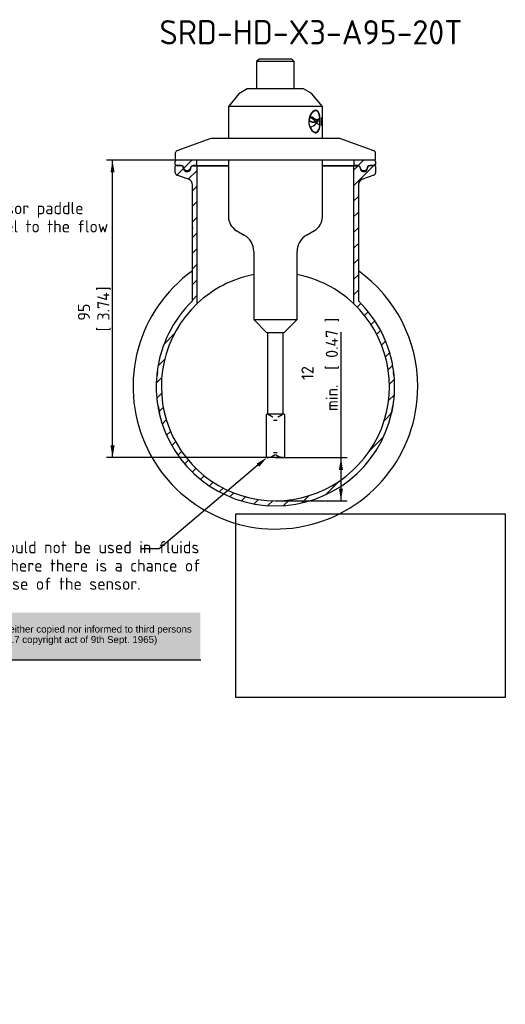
# Paper-space layout 'Sheet2' of a CAD drawing. Header units: millimetres. Extents: x 0 to 296, y -87 to 197.
# Tile 4 of 4: x 156 to 296, y -87 to 197. Entities that reach past the tile are written whole.
import ezdxf
from ezdxf import colors
from ezdxf.entities.mleader import LeaderData, LeaderLine
from ezdxf.enums import TextEntityAlignment as Align
from ezdxf.math import Vec2, Vec3

# ---------------------------------------------------------------- set-up
doc = ezdxf.new("R2010")
doc.units = ezdxf.units.MM
for name, color, linetype in [('Default', 7, 'Continuous'), ('FTP-20TL-30T', 7, 'Continuous'), ('SRD-HD-X3-A95-B2', 7, 'Continuous'), ('TC-20T-SEAL', 7, 'Continuous')]:
    doc.layers.add(name, color=color, linetype=linetype)
doc.styles.add('SEACAD_Solid_Edge_ISO', font='seiso.ttf')
doc.dimstyles.new('Rheonics_Publish', dxfattribs={"dimtxt": 3.5, "dimasz": 3.5, "dimexe": 1.75, "dimexo": 0, "dimgap": 0.875, "dimtad": 1, "dimdec": 1, "dimlfac": 1.333333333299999, "dimdsep": 46, "dimtxsty": 'SEACAD_Solid_Edge_ISO', "dimblk1": '_SE_FILLED', "dimblk2": '_SE_FILLED', "dimsah": 1, "dimcen": 1.75, "dimazin": 0, "dimtfac": 0.5, "dimtdec": 3, "dimtmove": 0, "dimatfit": 3, "dimfxl": 1, "dimarcsym": 0})
picture_1 = doc.add_image_def('image3.jpg', size_in_pixel=(1363, 928))
pattern_1 = [(45, (0, 0), (-2.245064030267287, 2.245064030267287), [])]

# ---------------------------------------------------------------- blocks, each defined once
blk = doc.blocks.new('SE30')
at = {"layer": 'FTP-20TL-30T', "linetype": 'Continuous'}
h = blk.add_hatch(dxfattribs=at)
h.set_pattern_fill('LINE', angle=45, style=0)
h.set_pattern_definition(pattern_1)
edge = h.paths.add_edge_path()
edge.add_line((258.1852481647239, 154.5541884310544), (256.792885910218, 154.5541884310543))
edge.add_arc((256.7928859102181, 153.8341884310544), 0.7199999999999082, 90, 157.0000000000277)
edge.add_line((256.1301224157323, 154.1155148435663), (255.9843934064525, 153.7721988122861))
edge.add_arc((254.9902481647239, 154.1941884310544), 1.080000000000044, 202.9999999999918, 337.00000000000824, ccw=False)
edge.add_line((253.9961029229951, 153.7721988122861), (253.8503739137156, 154.1155148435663))
edge.add_arc((253.1876104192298, 153.8341884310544), 0.7199999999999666, 22.99999999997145, 90)
edge.add_line((253.1876104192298, 154.5541884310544), (252.0652481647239, 154.5541884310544))
edge.add_line((252.0652481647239, 154.5541884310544), (252.0652481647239, 114.8871443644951))
edge.add_arc((229.5652481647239, 91.01418843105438), 32.805, -226.69585065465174, 46.69585065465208, ccw=False)
edge.add_line((207.0652481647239, 114.887144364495), (207.0652481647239, 154.5541884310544))
edge.add_line((207.0652481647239, 154.5541884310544), (205.942885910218, 154.5541884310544))
edge.add_arc((205.942885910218, 153.8341884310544), 0.7199999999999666, 90, 157.0000000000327)
edge.add_line((205.2801224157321, 154.1155148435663), (205.1343934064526, 153.7721988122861))
edge.add_arc((204.1402481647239, 154.1941884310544), 1.080000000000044, 202.9999999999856, 337.00000000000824, ccw=False)
edge.add_line((203.1461029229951, 153.7721988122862), (203.0003739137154, 154.1155148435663))
edge.add_arc((202.3376104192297, 153.8341884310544), 0.7199999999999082, 22.99999999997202, 89.99999999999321)
edge.add_line((202.3376104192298, 154.5541884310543), (200.9452481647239, 154.5541884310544))
edge.add_arc((200.9452481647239, 154.3741884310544), 0.1799999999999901, 90, 180)
edge.add_line((200.7652481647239, 154.3741884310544), (200.7652481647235, 152.4933378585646))
edge.add_arc((201.4852481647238, 152.4933378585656), 0.7200000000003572, 180.0000000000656, 250.0000000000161)
edge.add_line((201.2389936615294, 151.8167591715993), (204.53088442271, 150.6186089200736))
edge.add_arc((203.9152481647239, 148.9271622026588), 1.800000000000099, 0, 70.00000000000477, ccw=False)
edge.add_line((205.715248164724, 148.9271622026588), (205.7152481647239, 136.870396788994))
edge.add_line((205.7152481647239, 136.870396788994), (205.8052481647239, 136.870396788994))
edge.add_line((205.8052481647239, 136.870396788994), (205.8052481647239, 136.4430741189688))
edge.add_line((205.8052481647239, 136.4430741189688), (205.7152481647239, 136.4430741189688))
edge.add_line((205.7152481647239, 136.4430741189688), (205.7152481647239, 115.6511850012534))
edge.add_arc((229.5652481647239, 91.01418843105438), 34.29, 134.0701089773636, 172.8348515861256)
edge.add_line((195.5430271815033, 95.29117093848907), (195.6323243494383, 95.27994526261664))
edge.add_arc((229.5652481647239, 91.01418843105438), 34.2, 172.8348515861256, 174.6895407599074)
edge.add_line((195.5120407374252, 94.17947892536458), (195.4224270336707, 94.18780863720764))
edge.add_arc((229.5652481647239, 91.01418843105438), 34.29, 174.6895407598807, 189.2956184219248)
edge.add_line((195.7255419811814, 85.47538121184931), (195.8143601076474, 85.48991876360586))
edge.add_arc((229.5652481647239, 91.01418843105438), 34.2, 189.2956184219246, 192.9470157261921)
edge.add_line((196.2346917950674, 83.3516815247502), (196.1469798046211, 83.33151703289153))
edge.add_arc((229.5652481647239, 91.01418843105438), 34.29, 192.9470157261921, 347.0529842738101)
edge.add_line((262.983516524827, 83.3315170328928), (262.8958045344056, 83.35168152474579))
edge.add_arc((229.5652481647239, 91.01418843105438), 34.2, 347.0529842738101, 350.7043815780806)
edge.add_line((263.316136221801, 85.48991876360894), (263.4049543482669, 85.47538121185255))
edge.add_arc((229.5652481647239, 91.01418843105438), 34.29, 350.7043815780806, 365.3104592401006)
edge.add_line((263.7080692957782, 94.1878086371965), (263.6184555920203, 94.17947892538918))
edge.add_arc((229.5652481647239, 91.01418843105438), 34.2, 5.310459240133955, 7.165148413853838)
edge.add_line((263.4981719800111, 95.27994526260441), (263.587469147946, 95.29117093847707))
edge.add_arc((229.5652481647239, 91.01418843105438), 34.29, 7.165148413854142, 45.92989102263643)
edge.add_line((253.4152481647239, 115.6511850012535), (253.4152481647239, 148.9271622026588))
edge.add_arc((255.2152481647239, 148.9271622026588), 1.800000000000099, 109.99999999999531, 180, ccw=False)
edge.add_line((254.5996119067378, 150.6186089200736), (257.8915026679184, 151.8167591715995))
edge.add_arc((257.645248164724, 152.4933378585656), 0.7200000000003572, 289.9999999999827, 359.9999999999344)
edge.add_line((258.3652481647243, 152.4933378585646), (258.3652481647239, 154.3741884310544))
edge.add_arc((258.1852481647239, 154.3741884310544), 0.1799999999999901, 0, 90)
at = {"layer": 'TC-20T-SEAL', "linetype": 'Continuous'}
h = blk.add_hatch(dxfattribs=at)
h.set_pattern_fill('LINE', angle=45, style=0)
h.set_pattern_definition(pattern_1)
edge = h.paths.add_edge_path()
edge.add_line((202.3376104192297, 154.5541875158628), (202.7257871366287, 154.5541875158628))
edge.add_arc((202.7257871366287, 154.1941875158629), 0.3599999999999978, -10.806922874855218, 90, ccw=False)
edge.add_arc((204.1402481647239, 153.9241875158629), 1.07999999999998, 169.1930771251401, 169.795913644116)
edge.add_arc((204.1402481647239, 153.9241875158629), 1.07999999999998, 169.795913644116, 177.4643028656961)
edge.add_arc((204.1402481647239, 153.9241875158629), 1.07999999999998, 177.4643028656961, 270)
edge.add_arc((204.1402481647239, 153.9241875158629), 1.07999999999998, 270, 362.535697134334)
edge.add_arc((204.1402481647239, 153.9241875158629), 1.07999999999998, 2.535697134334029, 4.312557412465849)
edge.add_arc((205.5761710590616, 154.032471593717), 0.3600000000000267, 107.34959189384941, 184.3125574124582, ccw=False)
edge.add_arc((205.5761710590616, 154.032471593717), 0.3600000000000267, 89.24999999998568, 107.34959189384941, ccw=False)
edge.add_line((205.5808833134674, 154.3924407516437), (206.9752481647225, 154.3741875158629))
edge.add_line((206.9752481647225, 154.3741875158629), (206.9752481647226, 154.5541884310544))
edge.add_line((206.9752481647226, 154.5541884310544), (206.9752481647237, 156.0841884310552))
edge.add_line((206.9752481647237, 156.0841884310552), (205.9428859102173, 156.0841884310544))
edge.add_line((205.9428859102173, 156.0841884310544), (202.7257871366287, 156.0841884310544))
edge.add_line((202.7257871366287, 156.0841884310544), (201.1252481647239, 156.0841884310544))
edge.add_arc((201.1252481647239, 155.7241875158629), 0.3599999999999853, 89.99999999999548, 180)
edge.add_line((200.7652481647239, 155.7241875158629), (200.7652481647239, 154.9141875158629))
edge.add_arc((201.1252481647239, 154.9141875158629), 0.3599999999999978, 180, 270)
edge.add_line((201.1252481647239, 154.5541875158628), (202.3376104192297, 154.5541875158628))
h = blk.add_hatch(dxfattribs=at)
h.set_pattern_fill('LINE', angle=45, style=0)
h.set_pattern_definition(pattern_1)
edge = h.paths.add_edge_path()
edge.add_line((256.7928859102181, 154.5541875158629), (258.0052481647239, 154.5541875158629))
edge.add_arc((258.0052481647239, 154.9141875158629), 0.3599999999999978, 270, 360)
edge.add_line((258.3652481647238, 154.9141875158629), (258.3652481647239, 155.7241875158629))
edge.add_arc((258.0052481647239, 155.7241875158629), 0.3599999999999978, 0, 90)
edge.add_line((258.0052481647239, 156.0841875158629), (256.404709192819, 156.0841884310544))
edge.add_line((256.404709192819, 156.0841884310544), (253.1876104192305, 156.0841884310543))
edge.add_line((253.1876104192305, 156.0841884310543), (252.1552481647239, 156.0841884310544))
edge.add_line((252.1552481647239, 156.0841884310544), (252.1552481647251, 154.5541884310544))
edge.add_line((252.1552481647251, 154.5541884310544), (252.1552481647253, 154.3741875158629))
edge.add_line((252.1552481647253, 154.3741875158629), (253.5496130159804, 154.3924407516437))
edge.add_arc((253.5543252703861, 154.032471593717), 0.3599999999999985, 72.65039953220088, 90.75000000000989, ccw=False)
edge.add_arc((253.5543252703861, 154.032471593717), 0.3599999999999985, -4.312557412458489, 72.65039953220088, ccw=False)
edge.add_arc((254.9902481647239, 153.9241875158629), 1.079999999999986, 175.6874425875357, 177.4643028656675)
edge.add_arc((254.9902481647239, 153.9241875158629), 1.079999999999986, 177.4643028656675, 270)
edge.add_arc((254.9902481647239, 153.9241875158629), 1.079999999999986, 270, 362.5356971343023)
edge.add_arc((254.9902481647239, 153.9241875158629), 1.079999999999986, 2.53569713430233, 10.20408635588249)
edge.add_arc((254.9902481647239, 153.9241875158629), 1.079999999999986, 10.20408635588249, 10.80692287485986)
edge.add_arc((256.404709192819, 154.1941875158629), 0.3600000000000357, 90, 190.8069228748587, ccw=False)
edge.add_line((256.404709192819, 154.5541875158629), (256.7928859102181, 154.5541875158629))
at = {"layer": 'FTP-20TL-30T', "color": 7, "linetype": 'Continuous'}
for p, q in [((200.7652481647, 152.4933378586), (200.7652481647, 154.3741884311)), ((202.3376104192, 154.5541884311), (200.9452481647, 154.5541884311)), ((203.146102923, 153.7721988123), (203.0003739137, 154.1155148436)), ((205.1343934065, 153.7721988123), (205.2801224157, 154.1155148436)), ((207.0652481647, 154.5541884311), (205.9428859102, 154.5541884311)), ((207.0652481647, 154.5541884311), (216.0652481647, 154.5541884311)), ((207.0652481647, 114.8871443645), (207.0652481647, 154.5541884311)), ((243.0652481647, 154.5541884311), (252.0652481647, 154.5541884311)), ((253.1876104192, 154.5541884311), (252.0652481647, 154.5541884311)), ((252.0652481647, 154.5541884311), (252.0652481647, 114.8871443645)), ((253.8503739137, 154.1155148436), (253.996102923, 153.7721988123)), ((256.1301224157, 154.1155148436), (255.9843934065, 153.7721988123)), ((258.1852481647, 154.5541884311), (256.7928859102, 154.5541884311)), ((258.3652481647, 154.3741884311), (258.3652481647, 152.4933378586)), ((204.5308844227, 150.6186089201), (201.2389936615, 151.8167591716)), ((257.8915026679, 151.8167591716), (254.5996119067, 150.6186089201)), ((205.7152481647, 136.870396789), (205.7152481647, 148.9271622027)), ((253.4152481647, 148.9271622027), (253.4152481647, 115.6511850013)), ((205.7152481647, 136.870396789), (205.8052481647, 136.870396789)), ((205.7152481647, 115.6511850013), (205.7152481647, 136.443074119)), ((205.8052481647, 136.443074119), (205.7152481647, 136.443074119)), ((205.8052481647, 136.4499926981), (205.7161891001, 136.4499914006)), ((205.8052481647, 136.443074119), (205.8052481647, 136.870396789)), ((195.5120407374, 94.1794789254), (195.4224270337, 94.1878086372)), ((195.5683814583, 94.7361575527), (195.4789160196, 94.7459522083)), ((195.4842447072, 94.7943079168), (195.4849201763, 94.8003928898)), ((195.5430271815, 95.2911709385), (195.6323243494, 95.2799452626)), ((263.49817198, 95.2799452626), (263.5874691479, 95.2911709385)), ((263.5530319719, 94.81820629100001), (263.6424735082, 94.8282168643)), ((263.5836748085, 94.53365553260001), (263.6731969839, 94.5429172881)), ((263.7080692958, 94.1878086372), (263.618455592, 94.1794789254)), ((263.6359332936, 94.88566118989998), (263.6346123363, 94.89781108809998)), ((263.6731969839, 94.5429172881), (263.6421822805, 94.8281842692)), ((195.7255419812, 85.4753812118), (195.8143601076, 85.4899187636)), ((263.3161362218, 85.4899187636), (263.4049543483, 85.47538121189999)), ((196.2346917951, 83.35168152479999), (196.1469798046, 83.3315170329)), ((262.9835165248, 83.3315170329), (262.8958045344, 83.3516815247))]:
    blk.add_line(p, q, dxfattribs=at)
for centre, radius, start, end in [((200.9452481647, 154.3741884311), 0.1799999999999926, 90, 180), ((202.3376104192, 153.8341884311), 0.7199999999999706, 23, 90), ((204.1402481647, 154.1941884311), 1.080000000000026, 203, 337), ((205.9428859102, 153.8341884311), 0.719999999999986, 90, 157), ((253.1876104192, 153.8341884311), 0.7199999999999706, 23, 90), ((254.9902481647, 154.1941884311), 1.079999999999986, 203, 337), ((256.7928859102, 153.8341884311), 0.7199999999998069, 90, 157), ((258.1852481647, 154.3741884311), 0.1799999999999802, 0, 90), ((201.4852481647, 152.4933378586), 0.7200000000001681, 180.0000000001, 250), ((203.9152481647, 148.9271622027), 1.800000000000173, 0, 70), ((255.2152481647, 148.9271622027), 1.8, 110, 180), ((257.6452481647, 152.4933378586), 0.7200000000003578, 290, 359.9999999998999), ((194.5339475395, 136.1818320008), 11.20262614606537, 1.373570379, 3.529863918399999), ((157.3620977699, 134.8909937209), 48.37917828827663, 1.838497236, 1.8494565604), ((229.5652481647, 91.01418843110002), 40.95, 125.6207627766, 0), ((229.5652481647, 91.01418843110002), 32.80500000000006, 100.9934463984, 133.3041493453), ((229.5652481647, 91.01418843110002), 32.80500000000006, 46.6958506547, 79.00746697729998), ((229.5652481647, 91.01418843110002), 40.95, 0, 54.3792372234), ((229.5652481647, 91.01418843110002), 34.29, 134.0701089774, 172.8348515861), ((229.5652481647, 91.01418843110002), 32.805, 133.3041493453, 46.6958506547), ((229.5652481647, 91.01418843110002), 34.29, 7.165148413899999, 45.9298910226), ((229.5652481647, 91.01418843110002), 34.29, 174.6895407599, 189.2956184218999), ((229.5652481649, 91.01418843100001), 34.29000000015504, 173.7521538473, 174.6895407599), ((229.5652481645, 91.01418843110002), 34.28999999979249, 172.8348515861, 173.7521538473), ((229.5652481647, 91.01418843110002), 34.2, 172.8348515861, 174.6895407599), ((229.5652481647, 91.01418843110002), 34.29, 350.7043815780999, 5.3104592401), ((229.5652481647, 91.01418843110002), 34.2, 5.3104592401, 7.165148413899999), ((229.5652481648, 91.01418843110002), 34.28999999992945, 6.386143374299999, 7.165044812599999), ((229.5652481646, 91.01418843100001), 34.29000000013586, 6.8443433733, 7.063177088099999), ((229.5652481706, 91.0141884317), 34.2899999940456, 6.8258208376, 6.8443433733), ((229.5652481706, 91.0141884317), 34.2899999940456, 6.5031691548, 6.5746433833), ((229.5652481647, 91.01418843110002), 34.28999999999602, 6.2478461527, 6.386236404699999), ((229.5652481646, 91.01418843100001), 34.29000000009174, 5.920300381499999, 6.2478461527), ((229.5652481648, 91.01418843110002), 34.28999999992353, 5.310025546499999, 5.9066735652), ((229.5652481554, 91.01418809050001), 34.28999999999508, 189.2939970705, 192.9481180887), ((229.5652481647, 91.01418843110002), 34.19999999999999, 189.2956184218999, 192.9470157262), ((229.5652481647, 91.01418843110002), 34.2, 347.0529842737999, 350.7043815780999), ((229.5652481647, 91.01418843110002), 34.28999999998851, 347.0529842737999, 350.7043815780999), ((229.5652484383, 91.0141837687), 34.29000000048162, 190.4505890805, 190.9231165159), ((229.5652481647, 91.01418843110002), 34.29, 192.9470157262, 347.0529842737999)]:
    blk.add_arc(centre, radius, start, end, dxfattribs=at)
at = {"layer": 'SRD-HD-X3-A95-B2', "color": 7, "linetype": 'Continuous'}
for p, q in [((224.8852481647, 185.2014744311), (224.1652481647, 184.4814744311)), ((234.9652481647, 184.4814744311), (224.1652481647, 184.4814744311)), ((224.1652481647, 184.4814744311), (224.1652481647, 176.6514744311)), ((234.2452481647, 185.2014744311), (224.8852481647, 185.2014744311)), ((234.9652481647, 184.4814744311), (234.2452481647, 185.2014744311)), ((234.9652481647, 176.6514744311), (234.9652481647, 184.4814744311)), ((221.4652481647, 176.6514744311), (219.5032481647, 175.5187132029)), ((237.6652481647, 176.6514744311), (221.4652481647, 176.6514744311)), ((239.6272481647, 175.5187132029), (237.6652481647, 176.6514744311)), ((219.086006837, 175.1664744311), (216.0652481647, 171.5664744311)), ((219.5032481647, 175.5187132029), (219.086006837, 175.1664744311)), ((240.0444894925, 175.1664744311), (239.6272481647, 175.5187132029)), ((243.0652481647, 171.5664744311), (240.0444894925, 175.1664744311)), ((243.0652481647, 171.5664744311), (216.0652481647, 171.5664744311)), ((216.0652481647, 171.5664744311), (216.0652481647, 162.3841884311)), ((240.2722962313, 169.9192659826), (240.192500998, 169.8440309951)), ((243.0652481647, 168.3789608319), (243.0652481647, 171.5664744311)), ((239.1917019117, 167.548377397), (239.272258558, 167.6243302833)), ((239.2797734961, 168.1200756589), (239.3601409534, 168.1958501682)), ((239.3773387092, 168.4735237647), (239.4575038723, 168.5491075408)), ((240.5700863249, 168.111152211), (240.6484643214, 168.1850509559)), ((241.0484189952, 167.2274009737), (240.8543211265, 167.4485870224)), ((240.9755517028, 167.1320890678), (241.0536716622, 167.2057445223)), ((240.9946552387, 167.12751128), (241.0727686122, 167.2011605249)), ((241.0919905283, 167.2233460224), (241.0484189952, 167.2274009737)), ((242.0009961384, 168.008797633), (242.0798222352, 168.0831188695)), ((242.3294109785, 167.2667496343), (242.4092136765, 167.34199166)), ((242.3658763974, 167.2373849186), (242.451786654, 167.2373849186)), ((242.8753409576, 168.2405244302), (242.8753409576, 166.0643239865)), ((242.8753409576, 168.0961020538), (242.9149543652, 168.0961020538)), ((242.8918618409, 168.1853263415), (242.9813022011, 168.1853263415)), ((242.9096101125, 168.1724108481), (242.9133420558, 168.3248579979)), ((242.9149543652, 166.0643239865), (242.9149543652, 168.0961020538)), ((242.9589270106, 168.3853690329), (243.0044178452, 168.3853690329)), ((242.9813022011, 168.1853263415), (242.9991695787, 168.1724108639)), ((242.9991695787, 168.1724108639), (243.0044178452, 168.3853690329)), ((243.049121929, 169.2138720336), (243.049121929, 166.0643242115)), ((243.0590480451, 169.2138720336), (243.049121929, 169.2138720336)), ((243.049121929, 168.244664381), (243.0590480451, 168.244664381)), ((243.049121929, 168.1809595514), (243.0645743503, 168.1809595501)), ((243.049121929, 168.03219139), (243.0590480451, 168.0321913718)), ((243.0590480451, 168.244664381), (243.0590480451, 169.2138720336)), ((243.0590480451, 166.0643239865), (243.0590480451, 168.0321913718)), ((243.0652481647, 162.3841884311), (243.0652481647, 168.169970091)), ((239.4729034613, 165.5858678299), (239.5528780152, 165.6612718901)), ((241.2982435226, 166.810641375), (241.1628911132, 166.6380685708)), ((241.1628911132, 166.6380685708), (241.2409710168, 166.7116862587)), ((241.3763311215, 166.8842663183), (241.2409710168, 166.7116862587)), ((241.2982435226, 166.810641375), (241.3763311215, 166.8842663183)), ((241.3068449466, 166.8211900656), (241.3849341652, 166.894816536)), ((241.6178386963, 164.3075343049), (241.6960912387, 164.3813147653)), ((242.8753409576, 166.0643239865), (242.9149543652, 166.0643239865)), ((243.049121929, 166.0643239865), (243.0590480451, 166.0643239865)), ((211.0270763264, 162.3841884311), (201.2389936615, 158.8216176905)), ((248.1034200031, 162.3841884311), (211.0270763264, 162.3841884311)), ((241.0557666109, 164.0742897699), (241.1338626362, 164.1479226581)), ((257.8915026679, 158.8216176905), (248.1034200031, 162.3841884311)), ((200.7652481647, 158.1450390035), (200.7652481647, 156.2641884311)), ((258.1852481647, 156.0841884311), (200.9452481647, 156.0841884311)), ((216.0652481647, 156.0841884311), (216.0652481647, 139.7996243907)), ((243.0652481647, 139.7996243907), (243.0652481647, 156.0841884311)), ((258.3652481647, 156.2641884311), (258.3652481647, 158.1450390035)), ((218.3152481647, 135.9025100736), (220.6102481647, 134.5774912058)), ((238.5202481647, 134.5774912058), (240.8152481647, 135.9025100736)), ((223.3102481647, 129.9009540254), (223.3102481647, 110.3214744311)), ((235.8202481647, 110.3214744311), (235.8202481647, 129.9009540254)), ((223.3102481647, 110.3214744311), (235.8202481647, 110.3214744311)), ((223.3102481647, 110.3214744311), (227.1352481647, 106.4964744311)), ((231.9952481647, 106.4964744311), (235.8202481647, 110.3214744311)), ((231.9952481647, 106.4964744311), (227.1352481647, 106.4964744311)), ((227.3066801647, 106.4964744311), (227.3066801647, 83.0941884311)), ((231.8238161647, 83.0941884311), (231.8238161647, 106.4964744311)), ((226.8652481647, 82.682792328), (226.8652481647, 71.1103512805)), ((227.0902481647, 83.0941884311), (226.9970501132, 83.0009903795)), ((232.0402481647, 83.0941884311), (227.0902481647, 83.0941884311)), ((232.1334462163, 83.0009903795), (232.0402481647, 83.0941884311)), ((232.2652481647, 71.1103512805), (232.2652481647, 82.682792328)), ((227.1987795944, 70.67568465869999), (227.5402481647, 70.5841884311)), ((231.5902481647, 70.5841884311), (227.5402481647, 70.5841884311)), ((231.5902481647, 70.5841884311), (231.931716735, 70.67568465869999))]:
    blk.add_line(p, q, dxfattribs=at)
for centre, radius, start, end in [((243.552288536, 167.1692507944), 4.377036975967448, 167.4535954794, 175.0309744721), ((243.6373643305, 167.2456263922), 4.381502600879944, 167.4746428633, 175.0416000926), ((239.5544328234, 166.9122769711), 1.571258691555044, 49.7296639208, 96.4714688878), ((239.6312738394, 166.9875128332), 1.571233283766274, 49.6553827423, 96.34959463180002), ((244.3382428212, 170.2229092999), 4.556431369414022, 222.7926370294, 228.2945865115), ((244.3997486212, 170.2791434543), 4.532413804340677, 222.7737105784, 228.3048215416), ((240.5144688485, 168.4216884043), 1.330246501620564, 295.7309880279, 312.9860612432), ((232.78807994, 167.244500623), 9.621627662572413, 0.5805587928, 2.659596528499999), ((241.8446759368, 168.361133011), 1.219944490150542, 354.5216032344, 0.8598114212), ((241.4558575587, 168.1662319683), 1.608784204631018, 355.2206928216, 0.5245203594), ((239.0723836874, 168.315113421), 2.69698900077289, 280.2625767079, 323.521228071), ((238.9882357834, 168.2475982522), 2.705496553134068, 314.0154722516, 323.4937116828), ((242.8820127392, 168.403331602), 2.124372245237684, 225.6485666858, 256.0301147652), ((201.4852481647, 158.1450390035), 0.7199999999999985, 110, 180), ((257.6452481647, 158.1450390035), 0.7200000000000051, 0, 70), ((200.9452481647, 156.2641884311), 0.1800000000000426, 180, 270), ((258.1852481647, 156.2641884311), 0.1800000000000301, 270, 0), ((220.5652481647, 139.7996243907), 4.499999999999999, 180, 240), ((238.5652481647, 139.7996243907), 4.499999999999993, 300, 0), ((217.9102481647, 129.9009540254), 5.399999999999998, 0, 60), ((241.2202481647, 129.9009540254), 5.4, 120, 180), ((227.3152481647, 82.682792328), 0.4500000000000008, 135, 180), ((231.8152481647, 82.682792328), 0.45, 0, 45), ((229.5488142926, 90.4677366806), 9.08890478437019, 266.762552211, 273.237447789), ((227.3152481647, 71.1103512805), 0.45, 180, 255), ((227.2921017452, 73.90532593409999), 3.23665985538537, 273.7739160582, 312.0862919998), ((229.5488142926, 62.8635505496), 9.088904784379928, 86.76255221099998, 93.237447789), ((231.8346586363, 73.9809764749), 3.312363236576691, 228.4186093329, 266.2554531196), ((231.8152481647, 71.1103512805), 0.4500000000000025, 285, 0)]:
    blk.add_arc(centre, radius, start, end, dxfattribs=at)
for points, knots in [([(241.1338629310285, 170.462519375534), (241.0243495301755, 170.456347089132), (240.9107776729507, 170.4422519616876), (240.6810606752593, 170.3587725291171), (240.5634989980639, 170.2967865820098), (240.2198370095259, 170.0546290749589), (239.9941687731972, 169.8141299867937), (239.6075753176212, 169.2217925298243), (239.442089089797, 168.8620360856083), (239.2737670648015, 168.2757086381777), (239.2308659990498, 168.0712548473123), (239.1729809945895, 167.6590898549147), (239.1632322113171, 167.4488205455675), (239.1589114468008, 167.2373852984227)], [0, 0, 0, 0, 0.1250000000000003, 0.1250000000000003, 0.2500000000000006, 0.2500000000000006, 0.5000000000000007, 0.5000000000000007, 0.7500000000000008, 0.7500000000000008, 0.8750000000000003, 0.8750000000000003, 1, 1, 1, 1]), ([(241.1338626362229, 170.3272845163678), (240.9830400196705, 170.3223393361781), (240.8264689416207, 170.2867096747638), (240.506089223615, 170.1224171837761), (240.3485695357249, 170.0019338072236), (240.0442085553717, 169.6863193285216), (239.9034257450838, 169.4973247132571), (239.6518802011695, 169.0602157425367), (239.5460885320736, 168.8112564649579), (239.4575038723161, 168.5491075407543)], [0, 0, 0, 0, 0.25, 0.25, 0.5, 0.5, 0.75, 0.75, 1, 1, 1, 1]), ([(241.987918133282, 169.6849291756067), (241.8920238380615, 169.9043252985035), (241.7759748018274, 170.0852439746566), (241.5579155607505, 170.2962143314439), (241.4653056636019, 170.3585782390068), (241.2784581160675, 170.4385252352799), (241.1845117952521, 170.4535578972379), (241.0863886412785, 170.4606198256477)], [0.5497858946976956, 0.5497858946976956, 0.5497858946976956, 0.5497858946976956, 0.7500000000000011, 0.7500000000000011, 0.8750000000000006, 0.8750000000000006, 0.9886056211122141, 0.9886056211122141, 0.9886056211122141, 0.9886056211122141]), ([(242.4517866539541, 167.2373849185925), (242.4499471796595, 167.4498843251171), (242.445792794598, 167.6618593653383), (242.4205337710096, 168.0760142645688), (242.4017040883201, 168.2803793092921), (242.324427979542, 168.8669497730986), (242.2471424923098, 169.2194760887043), (242.0282520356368, 169.8191388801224), (241.8896526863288, 170.0557493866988), (241.635683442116, 170.2983192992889), (241.5446630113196, 170.3587692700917), (241.3489435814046, 170.442004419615), (241.243327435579, 170.4563497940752), (241.1338629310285, 170.462519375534)], [0, 0, 0, 0, 0.1250000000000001, 0.1250000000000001, 0.2500000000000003, 0.2500000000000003, 0.5000000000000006, 0.5000000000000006, 0.7500000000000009, 0.7500000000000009, 0.8750000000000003, 0.8750000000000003, 1, 1, 1, 1]), ([(242.3361221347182, 168.4207161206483), (242.296211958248, 168.6996303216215), (242.2460931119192, 168.961541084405), (242.1081847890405, 169.4324231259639), (242.0239986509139, 169.6362084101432), (241.8222365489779, 169.9728154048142), (241.7033505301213, 170.1057217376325), (241.4396392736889, 170.2816226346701), (241.2912868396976, 170.3219260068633), (241.1338626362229, 170.3272845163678)], [0, 0, 0, 0, 0.25, 0.25, 0.5, 0.5, 0.75, 0.75, 1, 1, 1, 1]), ([(239.1589114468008, 167.2373852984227), (239.1632544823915, 167.0249007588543), (239.1732113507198, 166.8129409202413), (239.2317137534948, 166.3988210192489), (239.2748860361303, 166.1944744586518), (239.4440387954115, 165.6079664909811), (239.6059321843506, 165.255487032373), (239.9976945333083, 164.6559311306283), (240.2208432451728, 164.4193670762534), (240.5660416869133, 164.1768510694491), (240.6812164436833, 164.1164145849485), (240.9099832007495, 164.0331976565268), (241.0244061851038, 164.0188564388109), (241.1338626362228, 164.0126878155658)], [0, 0, 0, 0, 0.1250000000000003, 0.1250000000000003, 0.2500000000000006, 0.2500000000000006, 0.5000000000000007, 0.5000000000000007, 0.7500000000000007, 0.7500000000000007, 0.8750000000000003, 0.8750000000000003, 1, 1, 1, 1]), ([(239.1917019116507, 167.5483773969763), (239.5023899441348, 167.3162302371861), (239.8200057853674, 167.1485707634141), (240.274130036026, 167.0391900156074), (240.4233182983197, 167.0243261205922), (240.710453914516, 167.0426239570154), (240.8462699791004, 167.0799786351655), (240.975551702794, 167.1320890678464)], [0, 0, 0, 0, 0.5, 0.5, 0.75, 0.75, 1, 1, 1, 1]), ([(239.2722585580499, 167.6243302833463), (239.5821992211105, 167.3915954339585), (239.8992186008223, 167.2233779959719), (240.3527450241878, 167.1133827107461), (240.501789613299, 167.0983498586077), (240.788686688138, 167.1163994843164), (240.924427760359, 167.1536743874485), (241.0536716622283, 167.2057445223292)], [0, 0, 0, 0, 0.5, 0.5, 0.75, 0.75, 1, 1, 1, 1]), ([(240.8543211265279, 167.4485870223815), (240.6565304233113, 167.6841045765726), (240.4373604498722, 167.8945468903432), (239.9344927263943, 168.1782847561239), (239.6565825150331, 168.2436683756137), (239.3601409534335, 168.1958501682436)], [0, 0, 0, 0, 0.5, 0.5, 1, 1, 1, 1]), ([(240.1937022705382, 169.845230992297), (240.1682694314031, 169.8211985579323), (240.1429697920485, 169.7961444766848), (239.9655099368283, 169.6122184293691), (239.8245743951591, 169.4232006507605), (239.5726901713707, 168.986178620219), (239.4662578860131, 168.7362979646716), (239.3773387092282, 168.4735237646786)], [0.4587106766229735, 0.4587106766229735, 0.4587106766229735, 0.4587106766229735, 0.4999999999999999, 0.4999999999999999, 0.75, 0.75, 1, 1, 1, 1]), ([(240.5700863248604, 168.1111522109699), (240.7423274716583, 167.9860468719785), (240.9099826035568, 167.8827575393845), (241.2406391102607, 167.7692341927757), (241.396272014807, 167.7532774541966), (241.6868603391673, 167.7979295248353), (241.821703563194, 167.8600293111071), (241.9609255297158, 167.972377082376), (241.9808670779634, 167.9899627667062), (242.0004042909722, 168.0086250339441)], [0, 0, 0, 0, 0.2499999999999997, 0.2499999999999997, 0.4999999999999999, 0.4999999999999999, 0.75, 0.75, 0.7928081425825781, 0.7928081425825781, 0.7928081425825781, 0.7928081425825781]), ([(240.6484643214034, 168.1850509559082), (240.8205413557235, 168.059808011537), (240.9880962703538, 167.9564229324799), (241.3187042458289, 167.8428280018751), (241.4743809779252, 167.8269024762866), (241.7651951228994, 167.8717599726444), (241.900206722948, 167.9340320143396), (242.1383842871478, 168.1263128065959), (242.243458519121, 168.262089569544), (242.3361221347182, 168.4207161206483)], [0, 0, 0, 0, 0.2500000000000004, 0.2500000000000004, 0.5000000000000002, 0.5000000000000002, 0.7500000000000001, 0.7500000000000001, 1, 1, 1, 1]), ([(241.1338626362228, 164.0126878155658), (241.2433680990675, 164.0188591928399), (241.3482193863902, 164.0329505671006), (241.5447568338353, 164.1164119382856), (241.6375646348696, 164.1783841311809), (241.8901642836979, 164.4204902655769), (242.03018727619, 164.6609401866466), (242.246121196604, 165.2531741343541), (242.3253080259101, 165.6128759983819), (242.4021803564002, 166.1991410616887), (242.4208904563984, 166.4035770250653), (242.4458862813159, 166.8157106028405), (242.4499561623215, 167.0259646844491), (242.4517866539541, 167.2373849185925)], [0, 0, 0, 0, 0.125, 0.125, 0.2499999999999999, 0.2499999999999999, 0.5, 0.5, 0.7499999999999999, 0.7499999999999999, 0.8749999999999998, 0.8749999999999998, 1, 1, 1, 1]), ([(241.384934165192, 166.8948165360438), (241.5750447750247, 167.1210565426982), (241.7612415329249, 167.3145245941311), (242.0236977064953, 167.4591398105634), (242.1098265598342, 167.4845148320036), (242.2703674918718, 167.4667305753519), (242.3430271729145, 167.4202421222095), (242.4092136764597, 167.3419916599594)], [0, 0, 0, 0, 0.4999999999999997, 0.4999999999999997, 0.7499999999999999, 0.7499999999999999, 1, 1, 1, 1]), ([(242.3993436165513, 167.6909638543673), (242.2734328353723, 167.822387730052), (242.1209956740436, 167.8546871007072), (241.7887128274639, 167.7490772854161), (241.6083905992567, 167.6159584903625), (241.4214580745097, 167.4485870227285)], [0, 0, 0, 0, 0.5, 0.5, 1, 1, 1, 1]), ([(241.6337722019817, 167.1705973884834), (241.7100590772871, 167.2398419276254), (241.7849019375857, 167.2968435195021), (241.9451252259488, 167.3849970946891), (242.0311043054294, 167.4101739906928), (242.1911534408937, 167.3919314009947), (242.2635321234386, 167.3452085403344), (242.3294109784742, 167.2667496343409)], [0.2914841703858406, 0.2914841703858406, 0.2914841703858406, 0.2914841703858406, 0.4999999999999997, 0.4999999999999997, 0.7499999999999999, 0.7499999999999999, 1, 1, 1, 1]), ([(242.3543553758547, 167.7350016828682), (242.3523972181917, 167.77939640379), (242.3501176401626, 167.8236124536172), (242.3372069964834, 168.037147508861), (242.3227789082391, 168.2051049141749), (242.3039989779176, 168.3668294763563)], [0.0983889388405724, 0.0983889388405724, 0.0983889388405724, 0.0983889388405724, 0.1250000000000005, 0.1250000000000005, 0.227548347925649, 0.227548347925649, 0.227548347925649, 0.227548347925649]), ([(242.3285362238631, 166.3503182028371), (242.3360406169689, 166.4363086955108), (242.3424041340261, 166.5232638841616), (242.3600380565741, 166.8163780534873), (242.364061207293, 167.0263249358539), (242.3658763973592, 167.2373849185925)], [0.8220731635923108, 0.8220731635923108, 0.8220731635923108, 0.8220731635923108, 0.8750000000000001, 0.8750000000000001, 1, 1, 1, 1]), ([(242.9845848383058, 168.3977988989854), (242.969800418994, 168.395599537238), (242.9529841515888, 168.3843064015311), (242.9160641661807, 168.3345143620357), (242.8958837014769, 168.2985310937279), (242.8753409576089, 168.2405244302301)], [0, 0, 0, 0, 0.5, 0.5, 1, 1, 1, 1]), ([(242.8754744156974, 168.1796297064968), (242.8759316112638, 168.1799533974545), (242.8763874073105, 168.180258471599), (242.8820446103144, 168.1838114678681), (242.8870556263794, 168.1847377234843), (242.8918612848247, 168.1853262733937)], [0.7281662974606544, 0.7281662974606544, 0.7281662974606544, 0.7281662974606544, 0.7499999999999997, 0.7499999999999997, 1, 1, 1, 1]), ([(242.9149543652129, 168.0961020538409), (242.9268124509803, 168.1315212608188), (242.9387440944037, 168.1510093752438), (242.9555271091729, 168.1714334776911), (242.9609496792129, 168.177281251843), (242.9714220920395, 168.1838120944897), (242.9764651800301, 168.1847378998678), (242.9813022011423, 168.1853263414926)], [0, 0, 0, 0, 0.5, 0.5, 0.75, 0.75, 1, 1, 1, 1]), ([(243.0044178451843, 168.385369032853), (243.0045201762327, 168.3855579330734), (243.0046227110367, 168.3857676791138), (243.0047209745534, 168.3861154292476), (243.0047476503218, 168.3862098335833), (243.0047741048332, 168.3863156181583), (243.0047991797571, 168.3864500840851), (243.0048113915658, 168.3865155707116), (243.0048233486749, 168.3865883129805), (243.0048343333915, 168.386674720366), (243.0048424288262, 168.3867384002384), (243.0048501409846, 168.3868105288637), (243.004856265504, 168.3868953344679), (243.0048595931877, 168.3869414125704), (243.0048624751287, 168.3869921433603), (243.0048644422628, 168.387046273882), (243.0048661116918, 168.3870922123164), (243.0048671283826, 168.3871416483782), (243.0048672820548, 168.3871908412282), (243.0048674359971, 168.3872401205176), (243.0048667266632, 168.3872902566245), (243.0048653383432, 168.3873373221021), (243.0048634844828, 168.3874001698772), (243.0048604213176, 168.3874594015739), (243.0048568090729, 168.3875130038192), (243.0048502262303, 168.3876106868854), (243.0048417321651, 168.387694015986), (243.0048328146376, 168.3877681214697), (243.0048025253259, 168.3880198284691), (243.004766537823, 168.3881901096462), (243.0047308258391, 168.388343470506), (243.0045607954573, 168.3890736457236), (243.0043776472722, 168.3894368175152), (243.0041964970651, 168.3897954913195), (243.0034764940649, 168.3912210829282), (243.0027365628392, 168.391793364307), (243.0019933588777, 168.3924238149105), (242.9990265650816, 168.394940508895), (242.995944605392, 168.3960079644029), (242.9927597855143, 168.3968728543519), (242.9901082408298, 168.3975929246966), (242.9873825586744, 168.3976884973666), (242.9845848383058, 168.3977988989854)], [0, 0, 0, 0, 0.0157942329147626, 0.0157942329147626, 0.0157942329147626, 0.0200710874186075, 0.0200710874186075, 0.0200710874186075, 0.0221522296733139, 0.0221522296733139, 0.0221522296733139, 0.0236901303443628, 0.0236901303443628, 0.0236901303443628, 0.0245225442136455, 0.0245225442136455, 0.0245225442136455, 0.0252299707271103, 0.0252299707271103, 0.0252299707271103, 0.0259387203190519, 0.0259387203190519, 0.0259387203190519, 0.0268865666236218, 0.0268865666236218, 0.0268865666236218, 0.0286188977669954, 0.0286188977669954, 0.0286188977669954, 0.0345505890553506, 0.0345505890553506, 0.0345505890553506, 0.0628922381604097, 0.0628922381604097, 0.0628922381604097, 0.1755854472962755, 0.1755854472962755, 0.1755854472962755, 0.6254718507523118, 0.6254718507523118, 0.6254718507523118, 1, 1, 1, 1]), ([(239.5528780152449, 165.6612718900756), (239.6482265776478, 165.4337648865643), (239.7544979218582, 165.2222579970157), (239.9987361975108, 164.8492779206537), (240.1351205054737, 164.6852316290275), (240.4147263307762, 164.4221019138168), (240.5620683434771, 164.3187722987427), (240.8528351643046, 164.1821787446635), (240.9957611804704, 164.1539458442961), (241.1338626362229, 164.1479226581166)], [0, 0, 0, 0, 0.25, 0.25, 0.5, 0.5, 0.75, 0.75, 1, 1, 1, 1]), ([(239.9480979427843, 164.7514035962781), (240.0279690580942, 164.6502645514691), (240.1114945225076, 164.5588109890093), (240.3362508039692, 164.34788299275), (240.4837530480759, 164.2447312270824), (240.7746957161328, 164.1084241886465), (240.9176664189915, 164.08028066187), (241.0557666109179, 164.074289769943)], [0.3486230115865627, 0.3486230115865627, 0.3486230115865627, 0.3486230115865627, 0.5, 0.5, 0.75, 0.75, 1, 1, 1, 1]), ([(241.0557666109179, 164.074289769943), (241.2258521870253, 164.0834565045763), (241.3821866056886, 164.1258026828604), (241.5559834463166, 164.2525451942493), (241.5869939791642, 164.2783819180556), (241.617024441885, 164.3066499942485)], [0, 0, 0, 0, 0.25, 0.25, 0.3064283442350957, 0.3064283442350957, 0.3064283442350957, 0.3064283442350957]), ([(241.0945697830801, 164.0152023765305), (241.1902194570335, 164.0225789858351), (241.2820324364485, 164.0380678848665), (241.4666032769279, 164.1173373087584), (241.5591223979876, 164.1798861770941), (241.7765443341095, 164.3908999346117), (241.8919324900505, 164.5708808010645), (241.987427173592, 164.7890783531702)], [0.0144940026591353, 0.0144940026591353, 0.0144940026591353, 0.0144940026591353, 0.125, 0.125, 0.2500000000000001, 0.2500000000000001, 0.449165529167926, 0.449165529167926, 0.449165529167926, 0.449165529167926]), ([(241.1338626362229, 164.1479226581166), (241.3039457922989, 164.157053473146), (241.4603390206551, 164.1994490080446), (241.7441489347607, 164.4065104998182), (241.8665682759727, 164.5590979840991), (242.0748688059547, 164.9509055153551), (242.1593097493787, 165.1885498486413), (242.290989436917, 165.7251761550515), (242.3363559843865, 166.0276582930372), (242.3691640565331, 166.3417924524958)], [0, 0, 0, 0, 0.25, 0.25, 0.5, 0.5, 0.75, 0.75, 1, 1, 1, 1]), ([(227.5409301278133, 82.9669092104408), (227.5721998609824, 82.9579300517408), (227.6345434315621, 82.94002798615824), (227.7300696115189, 82.9035128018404), (227.8258869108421, 82.86068003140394), (227.9219862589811, 82.81143776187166), (228.0181972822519, 82.75674377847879), (228.1145455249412, 82.69745609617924), (228.2111420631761, 82.63465704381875), (228.3081945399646, 82.56957252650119), (228.4059760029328, 82.50362826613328), (228.5048112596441, 82.43836205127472), (228.6050061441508, 82.37578145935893), (228.7069689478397, 82.31699746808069), (228.7749403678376, 82.28456823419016), (228.8094622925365, 82.26809778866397)], [0, 0, 0, 0, 0.0711674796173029, 0.1418891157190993, 0.2126251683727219, 0.2838129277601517, 0.3558607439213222, 0.4291431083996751, 0.5039970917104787, 0.5807202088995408, 0.6595696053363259, 0.7407623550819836, 0.824476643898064, 0.910853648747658, 1, 1, 1, 1]), ([(230.2985976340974, 82.26809778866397), (230.3310483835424, 82.28334513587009), (230.3950124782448, 82.31339938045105), (230.4909166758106, 82.3673635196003), (230.5852156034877, 82.42485105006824), (230.6782382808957, 82.48500321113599), (230.7702302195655, 82.54615878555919), (230.8614622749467, 82.6070420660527), (230.9521745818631, 82.66645488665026), (231.0425657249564, 82.72334830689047), (231.1327760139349, 82.77680142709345), (231.2228687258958, 82.82599961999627), (231.3128426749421, 82.87029886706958), (231.4025409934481, 82.90895061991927), (231.4919586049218, 82.94209274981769), (231.5504037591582, 82.95861977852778), (231.5797179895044, 82.9669092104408)], [0, 0, 0, 0, 0.0828721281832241, 0.1633503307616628, 0.2415171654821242, 0.3174805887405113, 0.3913757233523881, 0.4633662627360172, 0.5336454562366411, 0.6024365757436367, 0.6699927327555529, 0.736595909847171, 0.8025551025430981, 0.8682035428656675, 0.9338950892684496, 1, 1, 1, 1])]:
    blk.add_open_spline(points, degree=3, knots=knots, dxfattribs=at)
for points, degree in [([(240.975551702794, 167.1320890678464), (240.9851245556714, 167.1298205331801), (240.9946552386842, 167.1275112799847)], 2), ([(241.0536716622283, 167.2057445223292), (241.0632410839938, 167.2034727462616), (241.0727686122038, 167.2011605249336)], 2), ([(242.3658763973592, 167.2373849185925), (242.3656954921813, 167.2584236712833), (242.3654921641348, 167.2794574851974), (242.3652604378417, 167.3004820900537)], 3), ([(241.3969544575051, 166.8842663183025), (241.3866723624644, 166.8842939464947), (241.3763311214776, 166.8842663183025)], 2)]:
    blk.add_open_spline(points, degree=degree, dxfattribs=at)
at = {"layer": 'TC-20T-SEAL', "color": 7, "linetype": 'Continuous'}
for p, q in [((200.7652481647, 154.9141875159), (200.7652481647, 155.7241875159)), ((206.9752481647, 154.3741875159), (206.9752481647, 156.0841884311)), ((252.1552481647, 156.0841884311), (252.1552481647, 154.3741875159)), ((258.3652481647, 155.7241875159), (258.3652481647, 154.9141875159)), ((201.1252481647, 154.5541875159), (202.7257871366, 154.5541875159)), ((206.9752481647, 154.3741875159), (205.5808833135, 154.3924407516)), ((216.0652481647, 154.3741875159), (206.9752481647, 154.3741875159)), ((252.1552481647, 154.3741875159), (243.0652481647, 154.3741875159)), ((253.549613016, 154.3924407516), (252.1552481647, 154.3741875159)), ((256.4047091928, 154.5541875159), (258.0052481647, 154.5541875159))]:
    blk.add_line(p, q, dxfattribs=at)
for centre, radius, start, end in [((201.1252481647, 155.7241875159), 0.3599999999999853, 90, 180), ((258.0052481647, 155.7241875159), 0.3599999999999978, 0, 90), ((201.1252481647, 154.9141875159), 0.3599999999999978, 180, 270), ((202.7257871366, 154.1941875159), 0.3599999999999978, 349.1930771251, 90), ((204.1402481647, 153.9241875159), 1.07999999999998, 169.1930771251, 4.3125574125), ((205.5761710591, 154.0324715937), 0.3600000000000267, 89.25, 184.3125574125), ((253.5543252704, 154.0324715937), 0.3599999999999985, 355.6874425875, 90.75000000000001), ((254.9902481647, 153.9241875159), 1.079999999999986, 175.6874425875, 10.8069228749), ((256.4047091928, 154.1941875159), 0.3600000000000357, 90, 190.8069228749), ((258.0052481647, 154.9141875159), 0.3599999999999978, 270, 0)]:
    blk.add_arc(centre, radius, start, end, dxfattribs=at)
blk = doc.blocks.new('DMBLK7')
at = {"layer": 'Default', "linetype": 'Continuous', "transparency": 16777216}
for points in [[(182.1280074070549, 152.5841902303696), (183.2946741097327, 152.5841902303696), (182.7113407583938, 156.084190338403)], [(182.1280074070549, 74.0841885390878), (182.7113407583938, 70.58418843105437), (183.2946741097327, 74.0841885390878)]]:
    blk.add_hatch(color=7, dxfattribs=at).paths.add_polyline_path(points)
at = {"layer": 'Default', "color": 7, "linetype": 'Continuous', "transparency": 16777216}
for p, q in [((229.5652481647, 156.0841884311), (180.9613407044, 156.0841884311)), ((182.7113407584, 70.5841884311), (182.7113407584, 156.0841903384)), ((229.5652481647, 70.5841884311), (180.9613407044, 70.5841884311))]:
    blk.add_line(p, q, dxfattribs=at)
at = {"layer": 'Default', "color": 7, "linetype": 'Continuous', "transparency": 16777216, "style": 'SEACAD_Solid_Edge_ISO'}
for s, p in [(']', (178.3363407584, 118.5046439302)), ('3.74', (178.3363407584, 109.9932802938)), ('95', (172.7363407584, 109.9932802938)), ('[', (178.3363407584, 106.8910075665))]:
    blk.add_text(s, height=3.5, rotation=90, dxfattribs=at).set_placement(p, align=Align.TOP_LEFT)
blk = doc.blocks.new('_SE_FILLED')
at = {"color": 0}
blk.add_line((0, 0), (-1, 0), dxfattribs=at)
blk.add_solid([(0, 0), (-1, -0.1665), (-1, 0.1665), (0, 0)], dxfattribs=at)
blk = doc.blocks.new('DMBLK8')
at = {"layer": 'Default', "linetype": 'Continuous', "transparency": 16777216}
for points in [[(248.9968665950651, 67.08418832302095), (248.4135332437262, 70.58418843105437), (247.8301998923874, 67.08418832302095)], [(248.9968665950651, 61.70918860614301), (247.8301998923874, 61.70918860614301), (248.4135332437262, 58.2091884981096)]]:
    blk.add_hatch(color=7, dxfattribs=at).paths.add_polyline_path(points)
at = {"layer": 'Default', "color": 7, "linetype": 'Continuous', "transparency": 16777216}
for p, q in [((248.4135332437, 106.6944219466), (248.4135332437, 58.2091884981)), ((229.5652481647, 70.5841884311), (250.1635332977, 70.5841884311)), ((229.5652481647, 58.2091884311), (250.1635332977, 58.2091884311))]:
    blk.add_line(p, q, dxfattribs=at)
at = {"layer": 'Default', "color": 7, "linetype": 'Continuous', "transparency": 16777216, "style": 'SEACAD_Solid_Edge_ISO'}
for s, p in [('min.  [ 0.47 ]', (244.0385332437, 83.99214964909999)), ('12', (237.0385332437, 92.94101328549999))]:
    blk.add_text(s, height=3.5, rotation=90, dxfattribs=at).set_placement(p, align=Align.TOP_LEFT)
blk = doc.blocks.new('_Dot')
at = {"color": 0, "linetype": 'ByBlock', "lineweight": -2}
blk.add_line((-0.5, 0), (-1, 0), dxfattribs=at)
at = {"color": 0, "linetype": 'ByBlock', "const_width": 0.5}
blk.add_lwpolyline([(-0.25, 0, 1), (0.25, 0, 1)], format="xyb", close=True, dxfattribs=at)

psp = doc.layouts.new('Sheet2')

# ---------------------------------------------------------------- hatches: boundary and pattern name
at = {"layer": 'Default', "linetype": 'Continuous'}
psp.add_hatch(color=7, dxfattribs=at).paths.add_polyline_path([(207.9492886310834, 26.05658639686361), (0.0679439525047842, 26.05658639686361), (0.0679439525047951, 12.59868630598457), (207.9492886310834, 12.5986863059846)])

# ---------------------------------------------------------------- linework, layer by layer
at = {"layer": 'Default', "color": 7, "linetype": 'Continuous'}
psp.add_line((208.1081995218, 12.3625145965), (0.23, 12.3625145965), dxfattribs=at)

# ---------------------------------------------------------------- block references
at = {"layer": 'Default'}
psp.add_blockref('SE30', (0, 0), dxfattribs=at)

# ---------------------------------------------------------------- texts
at = {"layer": 'Default', "color": 7, "linetype": 'Continuous', "style": 'SEACAD_Solid_Edge_ISO'}
psp.add_text('SRD-HD-X3-A95-20T', height=7, dxfattribs=at).set_placement((196.2053277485, 196.3923801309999), align=Align.TOP_LEFT)

# ---------------------------------------------------------------- dimensions: what is measured, and where the dimension line sits
at = {"layer": 'Default', "color": 7, "linetype": 'Continuous'}
for base, p2, angle, text, picture, middle in [((182.7113407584, 70.5841884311), (229.5652481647, 156.0841884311), 90, '\\A1;<>', 'DMBLK7', (182.7113407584, 113.3341893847)), ((248.4135332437, 70.5841884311), (229.5652481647, 58.2091884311), 270, '\\A1;12\\P{}\\Pmin.  [ 0.47 ]', 'DMBLK8', (248.4135332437, 82.76714964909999))]:
    dim = psp.add_linear_dim(base=base, p1=(229.5652481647, 70.5841884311), p2=p2, angle=angle, text=text, dimstyle='Rheonics_Publish', override={"dimlfac": 1.1111111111, "dimpost": '\\X'}, dxfattribs=at)
    dim.commit()
    dim.dimension.update_dxf_attribs({"geometry": picture, "text_midpoint": middle, "dimtype": 161})

# ---------------------------------------------------------------- pictures from other files: only their frames are drawn
image = psp.add_image(picture_1, insert=(218.1733427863, 1.6190330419), size_in_units=(77.5176390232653, 52.77796699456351))
image.dxf.flags = 7

# ---------------------------------------------------------------- leaders
ml = psp.add_multileader_mtext('Standard', dxfattribs=at)
ml.set_content('{\\pxsm0.9;\\fSolid Edge ISO|b0||i0||c0|p34;\\W1.;SRD sensor paddle\\Pis parallel to the flow\\P}', color=7)
ml.set_leader_properties()
ml.build(insert=Vec2(0, 0))
ml.multileader.update_dxf_attribs({"dogleg_length": 5.25, "arrow_head_size": 3.5})
ctx = ml.context
ctx.base_point, ctx.char_height, ctx.arrow_head_size, ctx.landing_gap_size = Vec3(133.3447454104, 141.8782925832), 3.5, 3.5, 1.225
notes = []
notes.append((ctx, [(0, (1, 1, 0), (128.0947454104, 141.8782925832), (1, 0), 5.25, [(0, [(96.9394133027, 84.2390769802)], 0, [])])]))
ctx.mtext.insert = Vec3(134.5697454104, 144.0937925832)
ml = psp.add_multileader_mtext('Standard', dxfattribs=at)
ml.set_content('{\\pxsm0.9;\\fSolid Edge ISO|b0||i0||c0|p34;\\W1.;This accessory should not be used in fluids\\Pand applications where there is a chance of\\Pplugging at the base of the sensor.\\P}', color=7)
ml.set_leader_properties()
ml.build(insert=Vec2(0, 0))
ml.multileader.update_dxf_attribs({"dogleg_length": 5.25, "arrow_head_size": 3.5})
ctx = ml.context
ctx.base_point, ctx.char_height, ctx.arrow_head_size, ctx.landing_gap_size = Vec3(113.7056535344, 44.3734075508), 3.5, 3.5, 1.225
notes.append((ctx, [(0, (1, 1, 0), (196.1621535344, 44.3734075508), (-1, 0), 5.25, [(0, [(227.1813280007, 70.6807405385)], 0, [])])]))
ctx.mtext.insert = Vec3(114.9306535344, 46.5889075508)
ml = psp.add_multileader_mtext('Standard', dxfattribs=at)
ml.set_content('{\\pxsm0.9;\\fArial|b0||i0||c0|p34;\\W1.;This drawing remains property of rheonics. It may be neither copied nor informed to third persons \\Por competitors without our approval. ( 2 paragraph 1 fig.7 copyright act of 9th Sept. 1965)\\P}', color=7)
ml.set_leader_properties()
ml.set_arrow_properties(name='DOT')
ml.build(insert=Vec2(0, 0))
ml.multileader.update_dxf_attribs({"leader_type": 0, "dogleg_length": 0, "arrow_head_size": 2})
ctx = ml.context
ctx.base_point, ctx.char_height, ctx.arrow_head_size, ctx.landing_gap_size = Vec3(84.93022341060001, 21.0040226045), 2, 2, 0.7
ctx.mtext.insert = Vec3(85.63022341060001, 22.2980226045)
for ctx, leaders in notes:
    for number, flags, end, landing, length, lines in leaders:
        leader = LeaderData()
        leader.index, (leader.has_last_leader_line, leader.has_dogleg_vector, leader.attachment_direction) = number, flags
        leader.last_leader_point, leader.dogleg_vector, leader.dogleg_length = Vec3(end), Vec3(landing), length
        for number, points, colour, breaks in lines:
            line = LeaderLine()
            line.index, line.vertices, line.color, line.breaks = number, Vec3.list(points), colors.encode_raw_color(colour), breaks
            leader.lines.append(line)
        ctx.leaders.append(leader)

doc.saveas('drawing.dxf')
